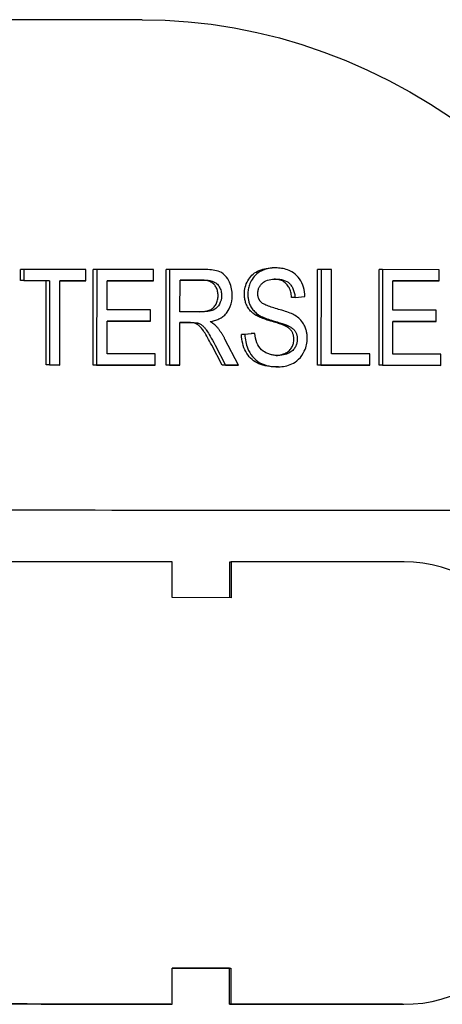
# Model space of a CAD drawing. Header units: millimetres. Extents: x 17 to 3704, y 24 to 437.
# Tile 9 of 15: x 323 to 341, y 396 to 437. Entities that reach past the tile are written whole.
import ezdxf

# ---------------------------------------------------------------- set-up
doc = ezdxf.new("R2010")
doc.units = ezdxf.units.MM
doc.layers.add('DETAIL', color=2, linetype='Continuous')

msp = doc.modelspace()

# ---------------------------------------------------------------- linework, layer by layer
at = {"layer": 'DETAIL'}
for p, q in [((328.547, 436.794), (314.954, 436.794)), ((323.452, 425.879), (323.452, 426.351)), ((323.596, 426.351), (323.452, 426.351)), ((323.596, 426.351), (323.595, 425.879)), ((326.193, 426.349), (323.596, 426.351)), ((326.193, 425.877), (326.193, 426.349)), ((326.502, 422.349), (326.504, 426.349)), ((326.647, 426.349), (326.504, 426.349)), ((326.647, 426.349), (326.645, 422.349)), ((329.02, 426.347), (326.647, 426.349)), ((329.02, 425.874), (329.02, 426.347)), ((329.554, 422.346), (329.556, 426.346)), ((329.699, 426.346), (329.556, 426.346)), ((329.699, 426.346), (329.697, 422.346)), ((331.153, 426.345), (329.699, 426.346)), ((334.128, 426.413), (333.985, 426.413)), ((335.89, 422.341), (335.892, 426.341)), ((336.035, 426.341), (335.892, 426.341)), ((336.035, 426.341), (336.033, 422.341)), ((336.47, 426.341), (336.035, 426.341)), ((336.468, 422.813), (336.47, 426.341)), ((338.462, 422.339), (338.464, 426.339)), ((338.608, 426.339), (338.464, 426.339)), ((338.608, 426.339), (338.605, 422.339)), ((340.98, 426.337), (338.608, 426.339)), ((340.98, 425.865), (340.98, 426.337)), ((324.531, 425.878), (323.452, 425.879)), ((323.595, 425.879), (323.452, 425.879)), ((323.595, 425.879), (324.674, 425.878)), ((324.529, 422.351), (324.531, 425.878)), ((324.674, 425.878), (324.531, 425.878)), ((324.674, 425.878), (324.672, 422.351)), ((325.107, 422.35), (325.109, 425.878)), ((325.109, 425.878), (326.193, 425.877)), ((326.049, 425.877), (325.109, 425.877)), ((326.193, 425.877), (326.049, 425.877)), ((327.081, 424.653), (327.082, 425.876)), ((328.876, 425.874), (327.082, 425.876)), ((327.082, 425.876), (329.02, 425.874)), ((329.02, 425.874), (328.876, 425.874)), ((330.133, 424.581), (330.134, 425.904)), ((331.027, 425.903), (330.134, 425.904)), ((330.134, 425.904), (331.17, 425.903)), ((339.041, 424.644), (339.042, 425.866)), ((340.836, 425.865), (339.042, 425.866)), ((339.042, 425.866), (340.98, 425.865)), ((340.98, 425.865), (340.836, 425.865)), ((334.948, 425.177), (334.805, 425.177)), ((334.948, 425.177), (335.363, 425.217)), ((328.897, 424.652), (327.081, 424.653)), ((328.896, 424.179), (328.897, 424.652)), ((340.857, 424.642), (339.041, 424.644)), ((340.857, 424.17), (340.857, 424.642)), ((327.08, 422.821), (327.081, 424.181)), ((328.753, 424.179), (327.081, 424.181)), ((327.081, 424.181), (328.896, 424.179)), ((328.896, 424.179), (328.753, 424.179)), ((331.064, 424.58), (330.133, 424.581)), ((333.437, 424.441), (333.293, 424.441)), ((330.132, 422.346), (330.133, 424.123)), ((330.491, 424.123), (330.133, 424.123)), ((330.133, 424.123), (330.635, 424.123)), ((330.877, 424.105), (330.733, 424.105)), ((334.658, 423.992), (334.514, 423.992)), ((339.04, 422.811), (339.041, 424.171)), ((340.713, 424.17), (339.041, 424.171)), ((339.041, 424.171), (340.857, 424.17)), ((340.857, 424.17), (340.713, 424.17)), ((332.582, 422.344), (332.015, 423.433)), ((332.706, 423.63), (333.116, 423.673)), ((332.85, 423.63), (332.706, 423.63)), ((333.259, 423.673), (332.85, 423.63)), ((333.259, 423.673), (333.116, 423.673)), ((331.896, 422.344), (331.462, 423.177)), ((331.606, 423.177), (332.04, 422.344)), ((329.093, 422.819), (327.08, 422.821)), ((329.093, 422.347), (329.093, 422.819)), ((338.081, 422.812), (336.468, 422.813)), ((338.081, 422.34), (338.081, 422.812)), ((341.053, 422.81), (339.04, 422.811)), ((341.053, 422.337), (341.053, 422.81)), ((324.963, 422.35), (324.529, 422.351)), ((324.672, 422.351), (324.529, 422.351)), ((324.672, 422.351), (325.107, 422.35)), ((325.107, 422.35), (324.963, 422.35)), ((328.949, 422.347), (326.502, 422.349)), ((326.645, 422.349), (326.502, 422.349)), ((326.645, 422.349), (329.093, 422.347)), ((329.093, 422.347), (328.949, 422.347)), ((329.988, 422.346), (329.554, 422.346)), ((329.697, 422.346), (329.554, 422.346)), ((329.697, 422.346), (330.132, 422.346)), ((330.132, 422.346), (329.988, 422.346)), ((332.438, 422.344), (331.896, 422.344)), ((332.04, 422.344), (331.896, 422.344)), ((332.04, 422.344), (332.582, 422.344)), ((332.582, 422.344), (332.438, 422.344)), ((334.249, 422.276), (334.105, 422.276)), ((337.938, 422.34), (335.89, 422.341)), ((336.033, 422.341), (335.89, 422.341)), ((336.033, 422.341), (338.081, 422.34)), ((338.081, 422.34), (337.938, 422.34)), ((340.909, 422.337), (338.462, 422.339)), ((338.605, 422.339), (338.462, 422.339)), ((338.605, 422.339), (341.053, 422.337)), ((341.053, 422.337), (340.909, 422.337)), ((329.809, 412.62), (329.809, 414.12)), ((332.214, 412.618), (332.215, 414.118)), ((332.215, 414.118), (332.272, 414.118)), ((332.272, 414.118), (332.271, 412.618)), ((332.271, 412.618), (329.809, 412.62)), ((329.799, 395.62), (329.8, 397.12)), ((329.8, 397.12), (332.263, 397.118)), ((332.204, 395.618), (332.205, 397.118)), ((332.205, 397.118), (332.263, 397.118)), ((332.263, 397.118), (332.262, 395.618)), ((329.743, 395.62), (329.799, 395.62)), ((332.204, 395.618), (332.262, 395.618)), ((339.439, 395.612), (339.5, 395.612))]:
    msp.add_line(p, q, dxfattribs=at)
at = {"layer": 'DETAIL', "flags": 128}
for points in [[(328.547, 436.794), (329.513, 436.772), (330.477, 436.708), (331.438, 436.601), (332.396, 436.453), (333.348, 436.262), (334.293, 436.029), (335.23, 435.755), (336.157, 435.439), (337.074, 435.083), (337.979, 434.688), (338.871, 434.253), (339.749, 433.779), (340.611, 433.267), (341.456, 432.718)], [(332.318, 425.253), (332.317, 425.326), (332.312, 425.399), (332.303, 425.471), (332.29, 425.542), (332.274, 425.613), (332.254, 425.681), (332.23, 425.748), (332.203, 425.813), (332.171, 425.877), (332.13, 425.949), (332.078, 426.024), (332.012, 426.099), (331.937, 426.164), (331.864, 426.213), (331.794, 426.247), (331.729, 426.272), (331.665, 426.291), (331.597, 426.307), (331.526, 426.32), (331.453, 426.33), (331.379, 426.337), (331.304, 426.342), (331.228, 426.344), (331.153, 426.345)], [(332.829, 425.31), (332.832, 425.386), (332.838, 425.46), (332.849, 425.533), (332.865, 425.604), (332.885, 425.675), (332.909, 425.743), (332.938, 425.811), (332.971, 425.877), (333.008, 425.941), (333.05, 426), (333.095, 426.056), (333.145, 426.108), (333.198, 426.156), (333.256, 426.2), (333.317, 426.24), (333.383, 426.276), (333.452, 426.308), (333.523, 426.336), (333.595, 426.36), (333.669, 426.379), (333.746, 426.394), (333.824, 426.404), (333.904, 426.411), (333.986, 426.413)], [(334.13, 426.413), (333.994, 426.407), (333.86, 426.389), (333.73, 426.357), (333.619, 426.319), (333.532, 426.279), (333.465, 426.243), (333.404, 426.203), (333.346, 426.159), (333.29, 426.11), (333.237, 426.055), (333.189, 425.995), (333.148, 425.934), (333.112, 425.874), (333.083, 425.816), (333.059, 425.76), (333.04, 425.709), (333.024, 425.66), (333.01, 425.612), (332.999, 425.563), (332.989, 425.513), (332.982, 425.463), (332.977, 425.413), (332.974, 425.362), (332.973, 425.31)], [(335.363, 425.217), (335.357, 425.316), (335.345, 425.414), (335.327, 425.511), (335.302, 425.605), (335.271, 425.697), (335.233, 425.786), (335.189, 425.871), (335.137, 425.952), (335.079, 426.028), (335.015, 426.096), (334.949, 426.154), (334.884, 426.203), (334.819, 426.244), (334.756, 426.277), (334.696, 426.305), (334.635, 426.329), (334.574, 426.35), (334.512, 426.368), (334.449, 426.382), (334.385, 426.393), (334.322, 426.402), (334.258, 426.408), (334.194, 426.412), (334.13, 426.413)], [(331.728, 425.253), (331.727, 425.3), (331.723, 425.345), (331.718, 425.389), (331.709, 425.431), (331.699, 425.472), (331.686, 425.512), (331.671, 425.55), (331.653, 425.587), (331.633, 425.622), (331.611, 425.656), (331.587, 425.689), (331.56, 425.72), (331.53, 425.749), (331.498, 425.776), (331.463, 425.8), (331.426, 425.821), (331.385, 425.841), (331.342, 425.857), (331.296, 425.871), (331.248, 425.883), (331.197, 425.892), (331.143, 425.898), (331.086, 425.902), (331.027, 425.903)], [(331.17, 425.903), (331.213, 425.902), (331.257, 425.9), (331.301, 425.896), (331.344, 425.891), (331.387, 425.883), (331.43, 425.874), (331.473, 425.861), (331.514, 425.846), (331.555, 425.828), (331.594, 425.807), (331.631, 425.784), (331.664, 425.757), (331.696, 425.728), (331.725, 425.695), (331.753, 425.659), (331.778, 425.621), (331.8, 425.58), (331.819, 425.538), (331.836, 425.493), (331.849, 425.446), (331.859, 425.399), (331.866, 425.351), (331.87, 425.302), (331.871, 425.253)], [(333.39, 425.346), (333.391, 425.381), (333.394, 425.416), (333.399, 425.45), (333.405, 425.484), (333.414, 425.517), (333.425, 425.55), (333.438, 425.581), (333.452, 425.611), (333.468, 425.64), (333.485, 425.667), (333.504, 425.694), (333.524, 425.719), (333.544, 425.742), (333.567, 425.766), (333.595, 425.791), (333.631, 425.819), (333.676, 425.848), (333.731, 425.875), (333.796, 425.899), (333.865, 425.918), (333.935, 425.932), (334.006, 425.94), (334.077, 425.945), (334.147, 425.946)], [(334.805, 425.177), (334.799, 425.237), (334.79, 425.294), (334.78, 425.349), (334.768, 425.401), (334.753, 425.451), (334.737, 425.499), (334.719, 425.544), (334.698, 425.587), (334.675, 425.627), (334.651, 425.665), (334.624, 425.701), (334.595, 425.734), (334.564, 425.765), (334.531, 425.794), (334.496, 425.82), (334.458, 425.844), (334.418, 425.865), (334.375, 425.884), (334.33, 425.9), (334.283, 425.914), (334.234, 425.925), (334.182, 425.934), (334.128, 425.941), (334.071, 425.945)], [(334.147, 425.946), (334.226, 425.944), (334.306, 425.937), (334.385, 425.924), (334.463, 425.903), (334.538, 425.875), (334.603, 425.843), (334.655, 425.809), (334.696, 425.776), (334.728, 425.746), (334.754, 425.717), (334.778, 425.687), (334.801, 425.655), (334.822, 425.621), (334.842, 425.586), (334.86, 425.549), (334.876, 425.51), (334.89, 425.471), (334.903, 425.431), (334.914, 425.39), (334.924, 425.348), (334.932, 425.306), (334.939, 425.263), (334.944, 425.22), (334.948, 425.177)], [(330.944, 424.58), (331.014, 424.582), (331.081, 424.586), (331.143, 424.592), (331.201, 424.601), (331.255, 424.612), (331.306, 424.625), (331.352, 424.641), (331.394, 424.658), (331.434, 424.679), (331.471, 424.702), (331.506, 424.728), (331.538, 424.757), (331.568, 424.788), (331.595, 424.822), (331.62, 424.86), (331.643, 424.899), (331.663, 424.941), (331.68, 424.983), (331.695, 425.026), (331.707, 425.07), (331.716, 425.115), (331.723, 425.16), (331.727, 425.206), (331.728, 425.253)], [(331.871, 425.253), (331.866, 425.158), (331.849, 425.065), (331.821, 424.976), (331.783, 424.894), (331.743, 424.829), (331.703, 424.779), (331.665, 424.741), (331.626, 424.71), (331.588, 424.685), (331.551, 424.665), (331.516, 424.649), (331.485, 424.637), (331.454, 424.627), (331.421, 424.618), (331.388, 424.61), (331.354, 424.603), (331.319, 424.597), (331.284, 424.592), (331.248, 424.588), (331.211, 424.585), (331.175, 424.583), (331.138, 424.581), (331.101, 424.58), (331.064, 424.58)], [(331.396, 424.165), (331.443, 424.174), (331.489, 424.183), (331.536, 424.195), (331.582, 424.207), (331.628, 424.222), (331.674, 424.238), (331.719, 424.256), (331.763, 424.276), (331.807, 424.298), (331.849, 424.322), (331.891, 424.348), (331.931, 424.377), (331.97, 424.408), (332.007, 424.442), (332.043, 424.478), (332.077, 424.517), (332.113, 424.562), (332.154, 424.624), (332.197, 424.701), (332.239, 424.796), (332.275, 424.905), (332.3, 425.018), (332.314, 425.135), (332.318, 425.253)], [(333.293, 424.441), (333.255, 424.466), (333.219, 424.493), (333.184, 424.52), (333.15, 424.549), (333.119, 424.578), (333.089, 424.609), (333.061, 424.64), (333.034, 424.673), (333.009, 424.706), (332.986, 424.741), (332.964, 424.777), (332.944, 424.813), (332.926, 424.851), (332.909, 424.889), (332.894, 424.928), (332.88, 424.967), (332.868, 425.008), (332.858, 425.049), (332.849, 425.091), (332.842, 425.133), (332.837, 425.176), (332.833, 425.22), (332.83, 425.265), (332.829, 425.31)], [(332.973, 425.31), (332.973, 425.273), (332.975, 425.235), (332.978, 425.198), (332.982, 425.161), (332.987, 425.125), (332.993, 425.088), (333.001, 425.052), (333.009, 425.016), (333.02, 424.981), (333.031, 424.944), (333.045, 424.906), (333.062, 424.867), (333.08, 424.827), (333.102, 424.786), (333.127, 424.745), (333.155, 424.703), (333.185, 424.663), (333.217, 424.625), (333.25, 424.59), (333.286, 424.556), (333.322, 424.525), (333.359, 424.495), (333.398, 424.467), (333.437, 424.441)], [(333.517, 424.99), (333.507, 425.001), (333.497, 425.013), (333.488, 425.025), (333.479, 425.038), (333.47, 425.051), (333.462, 425.064), (333.454, 425.078), (333.446, 425.092), (333.439, 425.106), (333.433, 425.121), (333.427, 425.136), (333.421, 425.151), (333.416, 425.167), (333.411, 425.183), (333.407, 425.198), (333.403, 425.214), (333.4, 425.231), (333.397, 425.247), (333.395, 425.263), (333.393, 425.28), (333.392, 425.296), (333.391, 425.313), (333.39, 425.33), (333.39, 425.346)], [(334.903, 424.449), (334.854, 424.474), (334.8, 424.499), (334.741, 424.523), (334.677, 424.547), (334.611, 424.571), (334.542, 424.594), (334.472, 424.616), (334.401, 424.638), (334.331, 424.659), (334.261, 424.679), (334.193, 424.699), (334.128, 424.718), (334.066, 424.737), (334.008, 424.755), (333.953, 424.772), (333.896, 424.792), (333.84, 424.812), (333.785, 424.833), (333.732, 424.856), (333.681, 424.879), (333.634, 424.904), (333.592, 424.929), (333.552, 424.958), (333.517, 424.99)], [(334.514, 423.992), (334.49, 424.003), (334.461, 424.015), (334.428, 424.028), (334.391, 424.042), (334.348, 424.057), (334.302, 424.073), (334.251, 424.09), (334.195, 424.108), (334.135, 424.127), (334.071, 424.146), (334.002, 424.167), (333.929, 424.189), (333.855, 424.211), (333.785, 424.233), (333.719, 424.254), (333.657, 424.276), (333.598, 424.297), (333.543, 424.318), (333.492, 424.339), (333.445, 424.36), (333.402, 424.38), (333.362, 424.401), (333.326, 424.421), (333.293, 424.441)], [(333.437, 424.441), (333.483, 424.413), (333.533, 424.386), (333.588, 424.361), (333.646, 424.335), (333.707, 424.311), (333.77, 424.288), (333.834, 424.265), (333.898, 424.244), (333.963, 424.223), (334.026, 424.203), (334.088, 424.185), (334.147, 424.167), (334.203, 424.15), (334.256, 424.134), (334.308, 424.118), (334.357, 424.102), (334.405, 424.086), (334.451, 424.071), (334.494, 424.057), (334.533, 424.042), (334.57, 424.029), (334.603, 424.016), (334.633, 424.003), (334.658, 423.992)], [(335.459, 423.473), (335.459, 423.512), (335.457, 423.55), (335.455, 423.589), (335.451, 423.627), (335.446, 423.665), (335.44, 423.703), (335.433, 423.74), (335.425, 423.777), (335.415, 423.814), (335.404, 423.851), (335.391, 423.889), (335.376, 423.931), (335.356, 423.976), (335.333, 424.023), (335.306, 424.071), (335.273, 424.121), (335.235, 424.172), (335.194, 424.221), (335.15, 424.266), (335.104, 424.309), (335.055, 424.348), (335.006, 424.384), (334.955, 424.418), (334.903, 424.449)], [(330.733, 424.105), (330.727, 424.106), (330.72, 424.108), (330.713, 424.109), (330.706, 424.11), (330.698, 424.111), (330.69, 424.113), (330.682, 424.114), (330.673, 424.115), (330.664, 424.116), (330.655, 424.117), (330.645, 424.118), (330.635, 424.118), (330.625, 424.119), (330.615, 424.12), (330.604, 424.12), (330.593, 424.121), (330.581, 424.121), (330.569, 424.122), (330.557, 424.122), (330.544, 424.123), (330.532, 424.123), (330.518, 424.123), (330.505, 424.123), (330.491, 424.123)], [(330.635, 424.123), (330.644, 424.123), (330.654, 424.123), (330.664, 424.123), (330.674, 424.123), (330.684, 424.123), (330.694, 424.122), (330.704, 424.122), (330.714, 424.122), (330.724, 424.121), (330.735, 424.121), (330.745, 424.121), (330.755, 424.12), (330.764, 424.119), (330.774, 424.119), (330.784, 424.118), (330.794, 424.117), (330.804, 424.116), (330.815, 424.115), (330.825, 424.114), (330.836, 424.112), (330.847, 424.111), (330.857, 424.109), (330.867, 424.107), (330.877, 424.105)], [(331.462, 423.177), (331.416, 423.264), (331.372, 423.347), (331.329, 423.423), (331.289, 423.495), (331.251, 423.561), (331.216, 423.622), (331.182, 423.677), (331.15, 423.728), (331.12, 423.774), (331.091, 423.816), (331.062, 423.855), (331.034, 423.89), (331.007, 423.922), (330.981, 423.95), (330.955, 423.975), (330.931, 423.996), (330.906, 424.015), (330.882, 424.032), (330.857, 424.048), (330.833, 424.062), (330.808, 424.075), (330.783, 424.086), (330.758, 424.096), (330.733, 424.105)], [(330.877, 424.105), (330.906, 424.095), (330.934, 424.083), (330.962, 424.07), (330.989, 424.055), (331.016, 424.038), (331.042, 424.021), (331.066, 424.002), (331.089, 423.984), (331.11, 423.964), (331.13, 423.944), (331.15, 423.923), (331.169, 423.901), (331.188, 423.877), (331.209, 423.85), (331.232, 423.818), (331.258, 423.781), (331.288, 423.737), (331.32, 423.685), (331.356, 423.626), (331.397, 423.557), (331.442, 423.479), (331.491, 423.39), (331.546, 423.29), (331.606, 423.177)], [(331.656, 423.967), (331.646, 423.977), (331.637, 423.987), (331.627, 423.997), (331.616, 424.006), (331.606, 424.016), (331.596, 424.025), (331.585, 424.034), (331.574, 424.043), (331.564, 424.052), (331.553, 424.06), (331.542, 424.068), (331.531, 424.076), (331.52, 424.084), (331.509, 424.092), (331.498, 424.1), (331.487, 424.108), (331.476, 424.115), (331.465, 424.123), (331.453, 424.13), (331.442, 424.137), (331.43, 424.144), (331.419, 424.151), (331.408, 424.158), (331.396, 424.165)], [(332.015, 423.433), (332.002, 423.457), (331.989, 423.481), (331.976, 423.505), (331.963, 423.529), (331.949, 423.553), (331.935, 423.576), (331.921, 423.599), (331.907, 423.623), (331.893, 423.646), (331.879, 423.669), (331.864, 423.691), (331.849, 423.714), (331.834, 423.736), (331.819, 423.758), (331.804, 423.78), (331.788, 423.802), (331.772, 423.823), (331.756, 423.844), (331.74, 423.866), (331.724, 423.886), (331.707, 423.907), (331.69, 423.927), (331.673, 423.947), (331.656, 423.967)], [(334.899, 423.427), (334.898, 423.459), (334.896, 423.489), (334.893, 423.519), (334.889, 423.548), (334.883, 423.576), (334.877, 423.604), (334.869, 423.631), (334.859, 423.658), (334.849, 423.684), (334.837, 423.709), (334.824, 423.733), (334.81, 423.757), (334.795, 423.78), (334.777, 423.802), (334.759, 423.824), (334.738, 423.845), (334.716, 423.866), (334.692, 423.886), (334.667, 423.905), (334.639, 423.924), (334.611, 423.942), (334.58, 423.959), (334.548, 423.976), (334.514, 423.992)], [(334.658, 423.992), (334.687, 423.978), (334.717, 423.963), (334.746, 423.946), (334.775, 423.929), (334.802, 423.91), (334.83, 423.89), (334.856, 423.869), (334.881, 423.845), (334.906, 423.82), (334.928, 423.793), (334.948, 423.766), (334.965, 423.739), (334.979, 423.712), (334.992, 423.685), (335.002, 423.659), (335.011, 423.634), (335.019, 423.609), (335.025, 423.584), (335.03, 423.559), (335.035, 423.533), (335.038, 423.507), (335.04, 423.481), (335.042, 423.454), (335.042, 423.427)], [(334.104, 422.276), (333.995, 422.278), (333.89, 422.286), (333.789, 422.298), (333.694, 422.316), (333.603, 422.338), (333.516, 422.365), (333.435, 422.398), (333.357, 422.435), (333.284, 422.477), (333.216, 422.524), (333.151, 422.576), (333.09, 422.633), (333.033, 422.695), (332.98, 422.762), (332.932, 422.834), (332.887, 422.911), (332.847, 422.991), (332.811, 423.075), (332.781, 423.161), (332.756, 423.249), (332.736, 423.341), (332.721, 423.435), (332.711, 423.531), (332.706, 423.63)], [(332.85, 423.63), (332.853, 423.553), (332.86, 423.476), (332.869, 423.4), (332.883, 423.324), (332.9, 423.249), (332.92, 423.176), (332.944, 423.105), (332.971, 423.034), (333.006, 422.958), (333.049, 422.877), (333.1, 422.795), (333.162, 422.713), (333.233, 422.633), (333.31, 422.562), (333.392, 422.501), (333.477, 422.447), (333.567, 422.402), (333.66, 422.365), (333.756, 422.335), (333.853, 422.312), (333.952, 422.295), (334.051, 422.284), (334.149, 422.278), (334.247, 422.276)], [(334.228, 422.748), (334.189, 422.749), (334.15, 422.751), (334.111, 422.754), (334.072, 422.758), (334.034, 422.764), (333.995, 422.771), (333.957, 422.779), (333.919, 422.789), (333.882, 422.801), (333.844, 422.814), (333.807, 422.828), (333.771, 422.844), (333.728, 422.865), (333.675, 422.895), (333.614, 422.936), (333.55, 422.987), (333.487, 423.049), (333.432, 423.119), (333.385, 423.197), (333.346, 423.283), (333.314, 423.377), (333.29, 423.474), (333.272, 423.573), (333.259, 423.673)], [(334.157, 422.75), (334.213, 422.755), (334.268, 422.762), (334.32, 422.771), (334.372, 422.783), (334.421, 422.798), (334.469, 422.815), (334.516, 422.834), (334.56, 422.856), (334.602, 422.88), (334.64, 422.906), (334.677, 422.934), (334.71, 422.963), (334.74, 422.995), (334.768, 423.028), (334.793, 423.063), (334.815, 423.1), (334.835, 423.138), (334.852, 423.177), (334.866, 423.217), (334.878, 423.257), (334.887, 423.299), (334.894, 423.341), (334.897, 423.384), (334.899, 423.427)], [(335.042, 423.427), (335.041, 423.392), (335.039, 423.356), (335.034, 423.321), (335.028, 423.286), (335.02, 423.251), (335.01, 423.218), (334.998, 423.185), (334.984, 423.151), (334.967, 423.115), (334.945, 423.077), (334.919, 423.038), (334.887, 422.999), (334.851, 422.961), (334.813, 422.928), (334.772, 422.898), (334.73, 422.871), (334.687, 422.848), (334.641, 422.827), (334.59, 422.806), (334.532, 422.788), (334.468, 422.772), (334.395, 422.759), (334.316, 422.751), (334.228, 422.748)], [(334.247, 422.276), (334.32, 422.277), (334.392, 422.283), (334.465, 422.292), (334.536, 422.305), (334.608, 422.322), (334.678, 422.343), (334.747, 422.369), (334.815, 422.399), (334.881, 422.434), (334.951, 422.476), (335.023, 422.528), (335.098, 422.592), (335.171, 422.668), (335.238, 422.755), (335.293, 422.841), (335.336, 422.924), (335.37, 423.001), (335.394, 423.069), (335.414, 423.134), (335.43, 423.2), (335.443, 423.267), (335.452, 423.335), (335.457, 423.403), (335.459, 423.473)], [(329.809, 414.12), (329.392, 414.12), (328.974, 414.121), (328.556, 414.121), (328.136, 414.121), (327.716, 414.122), (327.296, 414.122), (326.875, 414.122), (326.453, 414.123), (326.03, 414.123), (325.607, 414.123), (325.183, 414.124), (324.758, 414.124), (324.333, 414.124), (323.907, 414.125), (323.48, 414.125), (323.053, 414.125)], [(339.511, 414.112), (339.214, 414.112), (338.916, 414.112), (338.618, 414.113), (338.32, 414.113), (338.022, 414.113), (337.723, 414.113), (337.423, 414.114), (337.123, 414.114), (336.823, 414.114), (336.523, 414.114), (336.222, 414.115), (335.92, 414.115), (335.618, 414.115), (335.316, 414.115), (335.013, 414.116), (334.71, 414.116), (334.407, 414.116), (334.103, 414.116), (333.799, 414.117), (333.494, 414.117), (333.19, 414.117), (332.884, 414.117), (332.578, 414.118), (332.272, 414.118)], [(341.46, 413.773), (341.078, 413.894), (340.692, 413.989), (340.301, 414.057), (339.906, 414.098), (339.511, 414.112)], [(339.5, 395.612), (339.896, 395.625), (340.29, 395.665), (340.681, 395.733), (341.068, 395.827), (341.45, 395.947)], [(323.043, 395.625), (323.47, 395.625), (323.897, 395.625), (324.323, 395.624), (324.748, 395.624), (325.173, 395.624), (325.596, 395.623), (326.02, 395.623), (326.442, 395.623), (326.864, 395.622), (327.286, 395.622), (327.706, 395.622), (328.126, 395.621), (328.545, 395.621), (328.964, 395.621), (329.382, 395.62), (329.799, 395.62)], [(332.262, 395.618), (332.568, 395.618), (332.874, 395.617), (333.179, 395.617), (333.484, 395.617), (333.789, 395.617), (334.093, 395.616), (334.397, 395.616), (334.7, 395.616), (335.003, 395.616), (335.306, 395.615), (335.608, 395.615), (335.91, 395.615), (336.211, 395.615), (336.512, 395.614), (336.813, 395.614), (337.113, 395.614), (337.413, 395.614), (337.712, 395.613), (338.011, 395.613), (338.31, 395.613), (338.608, 395.613), (338.906, 395.612), (339.203, 395.612), (339.5, 395.612)]]:
    msp.add_lwpolyline(points, dxfattribs=at)
at = {"layer": 'DETAIL'}
for centre, start_param, end_param in [((210.97, 416.269), 3.974195, 4.228851), ((210.96, 397.119), 4.096899, 4.110858), ((210.959, 395.619), 4.111184, 4.202613), ((210.959, 395.619), 4.054041, 4.096899)]:
    msp.add_ellipse(centre, major_axis=(-210, 0.116), ratio=0.000386, start_param=start_param, end_param=end_param, dxfattribs=at)

doc.saveas('drawing.dxf')
